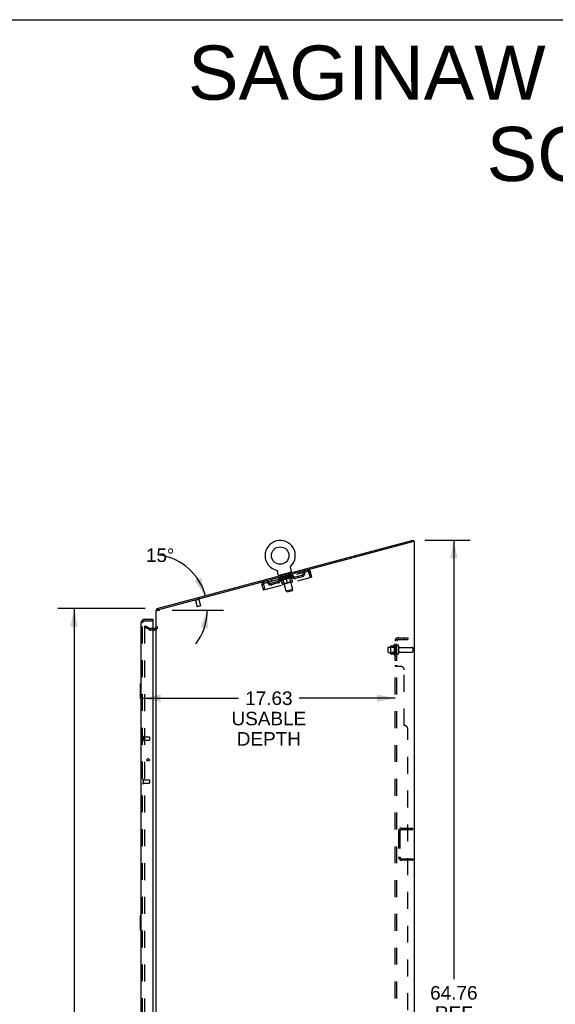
# Model space of a CAD drawing. Header units: inches. Extents: x 0 to 214, y 0 to 139.
# Tile 146 of 147: x 105 to 143, y 70 to 139. Entities that reach past the tile are written whole.
import ezdxf

# ---------------------------------------------------------------- set-up
doc = ezdxf.new("R2010")
doc.units = ezdxf.units.IN
doc.header["$LTSCALE"] = 11.786071
doc.header["$MEASUREMENT"] = 0
doc.linetypes.add('HIDDEN', pattern=[0.2, 0.1, -0.1])
doc.layers.get('0').update_dxf_attribs({"linetype": 'CONTINUOUS'})
for name, color, linetype in [('DEFAULT_2', 8, 'HIDDEN'), ('DIMENSIONS', 7, 'CONTINUOUS'), ('MAIN_OR_RIGHT_DOOR_ASSEMBLY', 7, 'CONTINUOUS'), ('SECONDARY_OR_LEFT_DOOR_ASSEMBLY', 7, 'CONTINUOUS'), ('SUBPANEL', 7, 'CONTINUOUS')]:
    doc.layers.add(name, color=color, linetype=linetype)
doc.styles.get("Standard").update_dxf_attribs({"font": 'arial.ttf'})
doc.dimstyles.new('DIMSTYLE_1', dxfattribs={"dimtxt": 0.945407, "dimasz": 1.260542, "dimexe": 0.09, "dimexo": 0.07, "dimgap": 0.0375, "dimtad": 0, "dimtih": 1, "dimtoh": 1, "dimzin": 4, "dimdsep": 46, "dimtxsty": 'Standard', "dimblk": '_FILLED', "dimblk1": '_FILLED', "dimblk2": '_FILLED', "dimcen": 0.09, "dimadec": 3, "dimazin": 1, "dimtfac": 1, "dimtdec": 3, "dimtofl": 0, "dimtmove": 0, "dimatfit": 3, "dimldrblk": '_FILLED', "dimfxl": 0, "dimtolj": 1, "dimtzin": 4, "dimarcsym": 0})
doc.dimstyles.new('DIMSTYLE_2', dxfattribs={"dimtxt": 0.945407, "dimasz": 1.260542, "dimexe": 0.09, "dimexo": 0.07, "dimgap": 0.0375, "dimtad": 0, "dimtih": 1, "dimtoh": 1, "dimdec": 0, "dimzin": 4, "dimdsep": 46, "dimtxsty": 'Standard', "dimblk": '_FILLED', "dimblk1": '_FILLED', "dimblk2": '_FILLED', "dimcen": 0.09, "dimadec": 3, "dimazin": 1, "dimtfac": 1, "dimtdec": 3, "dimtofl": 0, "dimtmove": 0, "dimatfit": 3, "dimldrblk": '_FILLED', "dimfxl": 0, "dimtolj": 1, "dimtzin": 4, "dimarcsym": 0})

# ---------------------------------------------------------------- blocks, each defined once
blk = doc.blocks.new('_FILLED')
at = {"color": 0, "linetype": 'ByBlock'}
blk.add_solid([(0, 0), (-1, 0.2), (-1, -0.2)], dxfattribs=at)
blk = doc.blocks.new('*D7')
at = {"layer": 'DIMENSIONS', "color": 2, "linetype": 'Continuous'}
for p, q in [((133.463, 102.341), (136.619, 102.341)), ((135.484, 102.341), (135.484, 71.716)), ((135.484, 37.577), (135.484, 68.407)), ((133.489, 37.577), (136.619, 37.577))]:
    blk.add_line(p, q, dxfattribs=at)
at = {"layer": 'DIMENSIONS', "color": 2, "linetype": 'Continuous', "xscale": 1.2605423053, "yscale": 1.2605423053, "zscale": 1.2605423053}
for p, rotation in [((135.484, 102.341), 90), ((135.484, 37.577), 270)]:
    blk.add_blockref('_FILLED', p, dxfattribs=dict(at, rotation=rotation))
at = {"layer": 'DIMENSIONS', "color": 2, "linetype": 'Continuous', "insert": (135.484, 71.243), "char_height": 0.9454, "width": 3.30365, "attachment_point": 2, "line_spacing_factor": 0.9}
blk.add_mtext('64.76\\PREF', dxfattribs=at)
blk = doc.blocks.new('*D10')
at = {"layer": 'DIMENSIONS', "color": 2, "linetype": 'Continuous'}
for p, q in [((113.768, 91.322), (120.456, 91.322)), ((131.393, 91.322), (124.705, 91.322))]:
    blk.add_line(p, q, dxfattribs=at)
at = {"layer": 'DIMENSIONS', "color": 2, "linetype": 'Continuous', "xscale": 1.2605423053, "yscale": 1.2605423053, "zscale": 1.2605423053, "rotation": 180}
blk.add_blockref('_FILLED', (113.768, 91.322), dxfattribs=at)
at = {"layer": 'DIMENSIONS', "color": 2, "linetype": 'Continuous', "xscale": 1.2605423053, "yscale": 1.2605423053, "zscale": 1.2605423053}
blk.add_blockref('_FILLED', (131.393, 91.322), dxfattribs=at)
at = {"layer": 'DIMENSIONS', "color": 2, "linetype": 'Continuous', "insert": (122.581, 91.795), "char_height": 0.9454, "width": 5.20149, "attachment_point": 2, "line_spacing_factor": 0.9}
blk.add_mtext('17.63\\PUSABLE\\PDEPTH', dxfattribs=at)
blk = doc.blocks.new('*D11')
at = {"layer": 'DIMENSIONS', "color": 2, "linetype": 'Continuous'}
blk.add_line((115.83, 97.473), (119.42, 97.473), dxfattribs=at)
for start, end in [(15, 81.35287), (-37.30298, 0)]:
    blk.add_arc((114.413, 97.473), 3.872, start, end, dxfattribs=at)
for points in [[(117.404, 99.52), (118.153, 98.475), (117.864, 99.728)], [(118.33, 96.188), (118.285, 97.473), (117.832, 96.27)]]:
    blk.add_solid(points, dxfattribs=at)
at = {"layer": 'DIMENSIONS', "color": 2, "linetype": 'Continuous', "insert": (114.995, 101.774), "char_height": 0.94541, "width": 2.09934, "attachment_point": 2, "line_spacing_factor": 0.9}
blk.add_mtext('15\\fgdt;{\\fgdt;~}', dxfattribs=at)
blk = doc.blocks.new('*D13')
at = {"layer": 'DIMENSIONS', "color": 2, "linetype": 'Continuous'}
for p, q in [((113.944, 97.577), (107.863, 97.577)), ((108.998, 97.577), (108.998, 68.522)), ((108.998, 37.577), (108.998, 66.632)), ((113.955, 37.577), (107.863, 37.577))]:
    blk.add_line(p, q, dxfattribs=at)
at = {"layer": 'DIMENSIONS', "color": 2, "linetype": 'Continuous', "xscale": 1.2605423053, "yscale": 1.2605423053, "zscale": 1.2605423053}
for p, rotation in [((108.998, 97.577), 90), ((108.998, 37.577), 270)]:
    blk.add_blockref('_FILLED', p, dxfattribs=dict(at, rotation=rotation))
at = {"layer": 'DIMENSIONS', "color": 2, "linetype": 'Continuous', "insert": (108.998, 68.05), "char_height": 0.9454, "width": 3.30365, "attachment_point": 2, "line_spacing_factor": 0.9}
blk.add_mtext('60.00', dxfattribs=at)

msp = doc.modelspace()

# ---------------------------------------------------------------- linework, layer by layer
at = {"color": 7, "linetype": 'Continuous'}
for p, q in [((0, 138.66), (214.292, 138.66)), ((114.788, 97.574), (132.641, 102.357)), ((132.641, 102.357), (132.668, 102.257)), ((132.67, 102.257), (132.668, 102.257)), ((124.089, 100.46), (124.09, 100.465)), ((124.089, 100.456), (124.089, 100.46)), ((124.089, 100.452), (124.089, 100.456)), ((124.089, 100.447), (124.089, 100.452)), ((124.089, 100.443), (124.089, 100.447)), ((124.09, 100.469), (124.091, 100.473)), ((124.09, 100.465), (124.09, 100.469)), ((124.091, 100.473), (124.092, 100.478)), ((124.092, 100.477), (124.093, 100.482)), ((124.093, 100.418), (124.092, 100.422)), ((124.093, 100.482), (124.094, 100.486)), ((124.158, 100.177), (124.093, 100.418)), ((124.094, 100.486), (124.095, 100.49)), ((124.095, 100.49), (124.097, 100.494)), ((124.097, 100.494), (124.098, 100.498)), ((124.098, 100.498), (124.1, 100.502)), ((124.1, 100.502), (124.102, 100.506)), ((124.102, 100.506), (124.104, 100.51)), ((124.104, 100.51), (124.106, 100.514)), ((124.106, 100.514), (124.108, 100.517)), ((124.108, 100.517), (124.111, 100.521)), ((124.111, 100.521), (124.113, 100.525)), ((124.113, 100.524), (124.116, 100.528)), ((124.116, 100.528), (124.119, 100.531)), ((124.119, 100.531), (124.121, 100.535)), ((124.119, 100.531), (124.12, 100.533)), ((124.121, 100.535), (124.124, 100.538)), ((124.124, 100.538), (124.124, 100.538)), ((123.088, 100.26), (123.088, 100.26)), ((123.088, 100.26), (123.092, 100.259)), ((123.092, 100.259), (123.097, 100.257)), ((123.097, 100.257), (123.101, 100.256)), ((123.101, 100.256), (123.105, 100.254)), ((123.105, 100.254), (123.109, 100.252)), ((123.109, 100.252), (123.112, 100.251)), ((123.112, 100.251), (123.116, 100.248)), ((123.116, 100.248), (123.12, 100.246)), ((123.12, 100.246), (123.124, 100.244)), ((123.124, 100.244), (123.127, 100.241)), ((123.127, 100.241), (123.131, 100.239)), ((123.131, 100.239), (123.134, 100.236)), ((123.134, 100.236), (123.137, 100.233)), ((123.137, 100.233), (123.141, 100.23)), ((123.141, 100.23), (123.144, 100.227)), ((123.144, 100.227), (123.147, 100.224)), ((123.147, 100.224), (123.15, 100.221)), ((123.15, 100.221), (123.152, 100.218)), ((123.152, 100.218), (123.155, 100.214)), ((123.155, 100.214), (123.158, 100.211)), ((123.158, 100.211), (123.16, 100.207)), ((123.16, 100.207), (123.162, 100.203)), ((123.162, 100.203), (123.164, 100.2)), ((123.24, 99.931), (123.175, 100.172)), ((124.137, 100.11), (123.292, 99.883)), ((123.292, 99.883), (123.299, 99.854)), ((124.137, 100.11), (124.145, 100.081)), ((114.788, 97.574), (114.815, 97.473)), ((114.81, 97.492), (114.771, 97.523)), ((114.58, 96.181), (114.518, 96.181))]:
    msp.add_line(p, q, dxfattribs=at)
at = {"color": 3, "linetype": 'Continuous'}
for p, q in [((132.605, 102.24), (114.815, 97.473)), ((132.618, 102.243), (132.605, 102.24)), ((132.629, 102.246), (132.618, 102.243)), ((132.67, 102.257), (132.629, 102.246)), ((132.722, 102.257), (132.67, 102.257)), ((132.722, 102.257), (132.722, 37.681)), ((114.722, 37.681), (114.722, 97.473)), ((114.722, 97.473), (114.948, 97.473)), ((114.948, 97.473), (114.948, 97.509))]:
    msp.add_line(p, q, dxfattribs=at)
at = {"color": 7, "linetype": 'Continuous'}
for points in [[(124.092, 100.422), (124.091, 100.426), (124.09, 100.43), (124.09, 100.434), (124.089, 100.439), (124.089, 100.443)], [(124.092, 100.422), (124.091, 100.426), (124.09, 100.43), (124.09, 100.434), (124.089, 100.439)], [(123.164, 100.2), (123.166, 100.196), (123.168, 100.192), (123.17, 100.188), (123.172, 100.184), (123.173, 100.18), (123.174, 100.176), (123.175, 100.172)], [(123.173, 100.18), (123.174, 100.176), (123.175, 100.172)], [(114.771, 97.523), (114.772, 97.524), (114.773, 97.527), (114.774, 97.529), (114.775, 97.532), (114.776, 97.535), (114.776, 97.538), (114.777, 97.541), (114.777, 97.544), (114.778, 97.547), (114.778, 97.551), (114.779, 97.554), (114.779, 97.557), (114.779, 97.559), (114.78, 97.562), (114.781, 97.564), (114.781, 97.567), (114.782, 97.569), (114.783, 97.57), (114.784, 97.572), (114.786, 97.573), (114.787, 97.573), (114.788, 97.574)]]:
    msp.add_lwpolyline(points, dxfattribs=at)
msp.add_circle((123.372, 101.275), 0.609, dxfattribs=at)
for centre, radius, start, end in [((123.372, 101.275), 1.054, 315.39933, 254.60067), ((123.298, 99.947), 0.06, 195, 285), ((124.1, 100.162), 0.06, 285, 15), ((114.948, 97.382), 0.226, 141.68811, 156.352), ((114.58, 96.324), 0.142, 270, 360)]:
    msp.add_arc(centre, radius, start, end, dxfattribs=at)
at = {"color": 3, "linetype": 'Continuous'}
msp.add_arc((114.948, 97.382), 0.122, 105, 132.00502, dxfattribs=at)
at = {"layer": 'DEFAULT_2', "color": 8, "linetype": 'HIDDEN'}
for p, q in [((122.247, 99.357), (125.305, 100.176)), ((122.334, 98.905), (125.455, 99.742)), ((123.095, 100.258), (123.097, 100.257)), ((123.294, 99.607), (123.285, 99.643)), ((123.294, 99.64), (123.292, 99.645)), ((124.272, 99.869), (123.294, 99.607)), ((123.441, 99.554), (123.294, 99.607)), ((123.301, 99.639), (123.3, 99.642)), ((123.301, 99.639), (124.251, 99.894)), ((123.308, 99.641), (123.307, 99.644)), ((123.309, 99.641), (123.308, 99.644)), ((123.316, 99.646), (123.314, 99.651)), ((123.353, 99.653), (123.326, 99.754)), ((123.329, 99.647), (123.328, 99.649)), ((123.33, 99.647), (123.33, 99.65)), ((123.352, 99.656), (123.35, 99.661)), ((123.364, 99.656), (123.363, 99.659)), ((123.366, 99.657), (123.365, 99.659)), ((123.523, 99.701), (123.367, 99.66)), ((123.381, 99.907), (123.389, 99.878)), ((123.401, 99.669), (123.399, 99.674)), ((123.402, 99.666), (123.402, 99.669)), ((123.403, 99.667), (123.402, 99.669)), ((123.405, 99.667), (123.405, 99.67)), ((123.411, 99.669), (123.41, 99.671)), ((123.411, 99.669), (123.41, 99.671)), ((123.413, 99.669), (123.413, 99.672)), ((123.416, 99.67), (123.415, 99.673)), ((123.438, 99.829), (123.417, 99.907)), ((123.419, 99.671), (123.419, 99.673)), ((123.43, 99.674), (123.43, 99.676)), ((123.445, 99.678), (123.443, 99.682)), ((123.444, 99.678), (123.444, 99.68)), ((123.507, 99.837), (123.45, 99.822)), ((123.461, 99.685), (123.459, 99.69)), ((123.46, 99.682), (123.46, 99.684)), ((123.469, 99.684), (123.468, 99.687)), ((123.472, 99.685), (123.472, 99.688)), ((123.479, 99.687), (123.479, 99.689)), ((123.488, 99.689), (123.487, 99.695)), ((123.5, 99.693), (123.499, 99.695)), ((123.782, 98.783), (123.502, 99.826)), ((123.502, 99.693), (123.502, 99.696)), ((123.523, 99.699), (123.523, 99.701)), ((123.575, 99.715), (123.527, 99.702)), ((123.531, 99.704), (123.529, 99.709)), ((123.537, 99.702), (123.536, 99.705)), ((123.54, 99.703), (123.54, 99.706)), ((123.545, 99.705), (123.543, 99.711)), ((123.64, 99.309), (123.543, 99.671)), ((123.548, 99.706), (123.547, 99.708)), ((123.557, 99.708), (123.556, 99.71)), ((123.559, 99.586), (123.697, 99.623)), ((123.575, 99.713), (123.575, 99.715)), ((123.632, 99.731), (123.587, 99.718)), ((123.603, 99.72), (123.602, 99.723)), ((123.608, 99.724), (123.607, 99.729)), ((123.613, 99.723), (123.611, 99.73)), ((123.611, 99.723), (123.611, 99.725)), ((123.615, 99.724), (123.615, 99.726)), ((123.621, 99.725), (123.62, 99.728)), ((123.633, 99.728), (123.632, 99.731)), ((123.694, 99.747), (123.652, 99.736)), ((123.663, 99.736), (123.663, 99.739)), ((123.687, 99.745), (123.746, 99.765)), ((123.689, 99.752), (123.689, 99.751)), ((123.69, 99.746), (123.689, 99.751)), ((123.691, 99.746), (123.689, 99.751)), ((123.691, 99.744), (123.691, 99.746)), ((123.694, 99.745), (123.694, 99.747)), ((123.695, 99.745), (123.695, 99.748)), ((123.695, 99.745), (123.695, 99.747)), ((123.722, 99.755), (123.772, 99.768)), ((123.727, 99.753), (123.726, 99.756)), ((123.73, 99.757), (123.73, 99.759)), ((123.747, 99.761), (123.746, 99.765)), ((123.76, 99.762), (123.759, 99.765)), ((123.773, 99.769), (123.773, 99.769)), ((123.774, 99.766), (123.773, 99.769)), ((123.774, 99.766), (123.773, 99.769)), ((123.774, 99.774), (123.864, 99.793)), ((123.775, 99.769), (123.774, 99.774)), ((123.778, 99.767), (123.777, 99.77)), ((123.778, 99.767), (123.777, 99.77)), ((123.777, 99.77), (123.777, 99.77)), ((123.791, 99.773), (123.829, 99.783)), ((123.792, 99.771), (123.791, 99.773)), ((123.889, 99.343), (123.797, 99.686)), ((123.825, 99.78), (123.824, 99.782)), ((123.856, 99.791), (123.898, 99.802)), ((123.856, 99.788), (123.856, 99.791)), ((123.857, 99.788), (123.856, 99.791)), ((123.857, 99.788), (123.857, 99.791)), ((123.858, 99.797), (123.859, 99.797)), ((123.86, 99.792), (123.858, 99.797)), ((123.86, 99.792), (123.859, 99.797)), ((123.86, 99.789), (123.86, 99.792)), ((123.888, 99.797), (123.888, 99.799)), ((123.916, 99.681), (124.054, 99.718)), ((123.918, 99.807), (123.964, 99.819)), ((123.919, 99.805), (123.918, 99.807)), ((123.931, 99.808), (123.93, 99.811)), ((123.938, 99.81), (123.936, 99.817)), ((123.936, 99.81), (123.936, 99.812)), ((123.94, 99.811), (123.94, 99.813)), ((123.942, 99.814), (123.941, 99.819)), ((123.949, 99.813), (123.948, 99.815)), ((124.03, 99.977), (123.973, 99.962)), ((123.976, 99.823), (124.024, 99.835)), ((123.977, 99.82), (123.976, 99.823)), ((124.263, 98.911), (123.983, 99.955)), ((123.995, 99.825), (123.995, 99.828)), ((124.004, 99.828), (124.003, 99.83)), ((124.007, 99.828), (124.005, 99.835)), ((124.011, 99.83), (124.011, 99.832)), ((124.015, 99.831), (124.014, 99.833)), ((124.037, 99.99), (124.016, 100.067)), ((124.02, 99.835), (124.018, 99.84)), ((124.123, 99.439), (124.026, 99.801)), ((124.028, 99.837), (124.183, 99.878)), ((124.028, 99.834), (124.028, 99.837)), ((124.047, 100.086), (124.055, 100.057)), ((124.049, 99.84), (124.049, 99.842)), ((124.052, 99.84), (124.051, 99.843)), ((124.064, 99.844), (124.062, 99.849)), ((124.072, 99.846), (124.072, 99.848)), ((124.079, 99.848), (124.079, 99.85)), ((124.083, 99.849), (124.082, 99.851)), ((124.089, 99.853), (124.088, 99.858)), ((124.091, 99.851), (124.091, 99.853)), ((124.107, 99.855), (124.106, 99.86)), ((124.107, 99.855), (124.107, 99.858)), ((124.121, 99.859), (124.121, 99.861)), ((124.132, 99.862), (124.132, 99.864)), ((124.136, 99.863), (124.135, 99.866)), ((124.138, 99.864), (124.138, 99.866)), ((124.141, 99.864), (124.14, 99.867)), ((124.141, 99.864), (124.14, 99.867)), ((124.146, 99.866), (124.146, 99.868)), ((124.15, 99.869), (124.148, 99.875)), ((124.149, 99.866), (124.148, 99.869)), ((124.149, 99.867), (124.149, 99.869)), ((124.239, 99.468), (124.155, 99.781)), ((124.164, 99.748), (124.172, 99.75)), ((124.198, 99.88), (124.172, 99.98)), ((124.172, 99.75), (124.272, 99.869)), ((124.186, 99.876), (124.185, 99.879)), ((124.188, 99.877), (124.187, 99.88)), ((124.199, 99.883), (124.197, 99.888)), ((124.221, 99.886), (124.221, 99.888)), ((124.223, 99.886), (124.222, 99.889)), ((124.235, 99.892), (124.233, 99.897)), ((124.243, 99.892), (124.242, 99.894)), ((124.244, 99.892), (124.243, 99.895)), ((124.251, 99.894), (124.25, 99.896)), ((124.257, 99.898), (124.255, 99.903)), ((124.272, 99.869), (124.263, 99.905)), ((124.424, 99.788), (124.89, 99.913)), ((124.451, 99.688), (124.917, 99.813)), ((124.676, 99.748), (124.649, 99.848)), ((124.745, 100.134), (124.772, 100.033)), ((124.917, 99.813), (124.89, 99.913)), ((125.278, 100.277), (125.305, 100.176)), ((125.353, 100.124), (125.455, 99.742)), ((125.483, 100.159), (125.382, 100.132)), ((125.484, 99.75), (125.382, 100.132)), ((125.585, 99.777), (125.483, 100.159)), ((125.585, 99.777), (125.484, 99.75)), ((122.102, 99.253), (122.202, 99.28)), ((122.102, 99.253), (122.204, 98.871)), ((122.202, 99.28), (122.305, 98.898)), ((122.247, 99.357), (122.22, 99.457)), ((122.334, 98.905), (122.231, 99.287)), ((123.204, 99.461), (122.737, 99.336)), ((122.764, 99.236), (122.737, 99.336)), ((122.753, 99.6), (122.78, 99.5)), ((123.231, 99.361), (122.764, 99.236)), ((123.006, 99.3), (122.979, 99.401)), ((123.524, 99.276), (123.44, 99.59)), ((123.441, 99.554), (123.449, 99.556)), ((124.219, 99.431), (123.56, 99.255)), ((123.64, 99.309), (123.617, 99.27)), ((124.123, 99.439), (123.64, 99.309)), ((124.123, 99.439), (124.162, 99.416)), ((122.305, 98.898), (122.204, 98.871)), ((124.263, 98.911), (123.782, 98.783)), ((123.855, 98.74), (123.782, 98.783)), ((123.855, 98.74), (124.22, 98.838)), ((124.22, 98.838), (124.263, 98.911)), ((117.713, 98.205), (117.439, 98.132)), ((117.456, 98.136), (117.572, 97.705)), ((117.804, 97.757), (117.584, 97.697)), ((117.696, 98.201), (117.811, 97.769)), ((113.961, 96.382), (113.909, 96.292)), ((113.909, 96.312), (113.909, 38.843)), ((114.25, 96.095), (113.909, 96.292)), ((113.961, 96.382), (114.302, 96.185)), ((114.518, 96.181), (114.317, 96.181)), ((114.58, 96.077), (114.317, 96.077)), ((130.893, 94.545), (130.893, 94.86)), ((130.923, 94.89), (131.518, 94.89)), ((131.057, 94.958), (131.057, 94.446)), ((131.077, 94.886), (131.057, 94.906)), ((131.068, 94.98), (131.295, 94.98)), ((131.077, 94.886), (131.077, 94.519)), ((131.373, 94.886), (131.077, 94.886)), ((131.323, 95.058), (131.323, 94.346)), ((131.373, 94.886), (131.393, 94.906)), ((131.373, 94.886), (131.373, 94.519)), ((131.393, 95.036), (131.393, 94.368)), ((131.518, 94.445), (131.518, 94.96)), ((131.628, 94.96), (131.628, 94.445)), ((131.691, 94.867), (132.588, 94.867)), ((132.618, 94.837), (132.618, 94.567)), ((130.923, 94.515), (131.518, 94.515)), ((131.077, 94.519), (131.057, 94.499)), ((131.068, 94.425), (131.295, 94.425)), ((131.373, 94.519), (131.077, 94.519)), ((131.373, 94.519), (131.393, 94.499)), ((131.691, 94.537), (132.588, 94.537)), ((131.618, 82.018), (131.618, 80.261)), ((131.722, 82.018), (131.722, 80.261)), ((131.865, 82.265), (132.618, 82.265)), ((131.865, 82.161), (132.618, 82.161)), ((132.618, 82.161), (132.618, 82.265)), ((131.865, 80.119), (132.618, 80.119)), ((132.618, 80.015), (131.865, 80.015)), ((132.618, 80.119), (132.618, 80.015))]:
    msp.add_line(p, q, dxfattribs=at)
for points in [[(123.797, 99.686), (123.779, 99.673), (123.762, 99.66), (123.744, 99.649), (123.726, 99.639), (123.708, 99.629), (123.69, 99.621)], [(123.697, 99.623), (123.714, 99.631), (123.731, 99.64), (123.748, 99.65), (123.765, 99.661), (123.781, 99.672), (123.798, 99.684)], [(123.923, 99.683), (123.903, 99.682), (123.883, 99.681), (123.862, 99.681), (123.841, 99.682), (123.819, 99.683), (123.797, 99.686)], [(123.798, 99.684), (123.819, 99.682), (123.839, 99.681), (123.858, 99.68), (123.878, 99.68), (123.897, 99.68), (123.916, 99.681)], [(124.155, 99.781), (124.138, 99.768), (124.12, 99.756), (124.102, 99.745), (124.084, 99.735), (124.067, 99.725), (124.049, 99.717)], [(124.054, 99.718), (124.072, 99.727), (124.089, 99.736), (124.105, 99.746), (124.122, 99.757), (124.139, 99.768), (124.156, 99.781)], [(125.278, 100.277), (125.281, 100.276), (125.284, 100.274), (125.287, 100.269), (125.291, 100.263), (125.296, 100.255), (125.301, 100.245), (125.307, 100.234), (125.312, 100.221), (125.319, 100.207), (125.325, 100.191), (125.332, 100.175), (125.339, 100.159), (125.346, 100.141), (125.353, 100.124)], [(125.305, 100.176), (125.307, 100.176), (125.31, 100.176), (125.313, 100.175), (125.316, 100.173), (125.319, 100.17), (125.322, 100.167), (125.326, 100.163), (125.329, 100.158), (125.333, 100.153), (125.337, 100.148), (125.341, 100.142), (125.345, 100.136), (125.349, 100.13), (125.353, 100.124)], [(122.231, 99.287), (122.229, 99.306), (122.226, 99.325), (122.224, 99.343), (122.222, 99.36), (122.22, 99.376), (122.218, 99.392), (122.217, 99.406), (122.216, 99.418), (122.215, 99.429), (122.215, 99.439), (122.215, 99.446), (122.216, 99.452), (122.218, 99.456), (122.22, 99.457)], [(122.231, 99.287), (122.232, 99.295), (122.232, 99.302), (122.233, 99.309), (122.233, 99.316), (122.234, 99.323), (122.235, 99.329), (122.236, 99.335), (122.237, 99.34), (122.238, 99.344), (122.239, 99.348), (122.241, 99.352), (122.243, 99.354), (122.245, 99.356), (122.247, 99.357)], [(123.564, 99.587), (123.544, 99.586), (123.524, 99.585), (123.504, 99.585), (123.483, 99.586), (123.461, 99.587), (123.44, 99.59)], [(123.44, 99.589), (123.461, 99.587), (123.481, 99.585), (123.501, 99.584), (123.52, 99.584), (123.54, 99.584), (123.559, 99.586)], [(113.927, 96.332), (113.925, 96.331), (113.923, 96.331), (113.921, 96.33), (113.919, 96.33), (113.918, 96.329), (113.916, 96.327), (113.915, 96.326), (113.913, 96.324), (113.912, 96.322), (113.911, 96.32), (113.91, 96.318), (113.91, 96.316), (113.91, 96.314), (113.909, 96.312)], [(113.935, 96.329), (113.933, 96.33), (113.931, 96.331), (113.929, 96.331), (113.927, 96.332), (113.927, 96.332)]]:
    msp.add_lwpolyline(points, dxfattribs=at)
for centre, radius, start, end in [((123.171, 99.582), 0.229, 285, 7.01369), ((123.461, 99.617), 0.167, 105, 186.92837), ((123.461, 99.617), 0.0625, 105, 187.01369), ((123.408, 99.904), 0.01, 15, 105), ((123.448, 99.832), 0.01, 195, 285), ((123.493, 99.823), 0.01, 15, 105), ((123.512, 99.663), 0.0318, 15, 105), ((123.993, 99.957), 0.01, 105, 195), ((124.026, 100.07), 0.01, 105, 195), ((124.056, 99.809), 0.0318, 105, 195), ((124.027, 99.987), 0.01, 285, 15), ((124.123, 99.794), 0.167, 23.07163, 105), ((124.123, 99.795), 0.0625, 22.98631, 105), ((124.392, 99.909), 0.229, 202.98631, 285), ((124.392, 99.909), 0.125, 203.07163, 285), ((124.858, 100.034), 0.125, 285, 6.92837), ((124.858, 100.034), 0.229, 285, 7.01369), ((125.148, 100.069), 0.167, 105, 186.92837), ((125.147, 100.069), 0.0625, 105, 187.01369), ((125.321, 100.115), 0.167, 15, 105), ((125.321, 100.115), 0.063, 15, 105), ((122.263, 99.296), 0.167, 105, 195), ((122.263, 99.296), 0.063, 105, 195), ((122.436, 99.342), 0.167, 23.07163, 105), ((122.437, 99.343), 0.0625, 22.98631, 105), ((122.705, 99.457), 0.229, 202.98631, 285), ((122.705, 99.457), 0.125, 203.07163, 285), ((123.171, 99.582), 0.125, 285, 6.92837), ((123.552, 99.284), 0.0296, 195, 285), ((124.211, 99.46), 0.0296, 285, 15), ((117.708, 98.226), 0.0215, 285, 105), ((117.433, 98.152), 0.0215, 105, 285), ((117.582, 97.707), 0.01, 195, 285), ((117.802, 97.766), 0.01, 285, 15), ((114.317, 96.211), 0.03, 240, 270), ((114.58, 96.324), 0.246, 270, 360), ((114.317, 96.211), 0.134, 240, 270), ((130.923, 94.86), 0.03, 90, 180), ((131.198, 94.958), 0.141, 174.79195, 180), ((131.068, 94.97), 0.01, 90, 174.80617), ((131.276, 94.99), 0.01, 270, 336.03207), ((131.923, 94.702), 0.698, 149.33687, 156.03207), ((131.355, 95.036), 0.0384, 0, 145.55034), ((131.573, 94.96), 0.055, 0, 180), ((131.691, 94.93), 0.0625, 180, 270), ((132.588, 94.837), 0.03, 0, 90), ((130.923, 94.545), 0.03, 180, 270), ((131.198, 94.446), 0.141, 180, 185.20805), ((131.068, 94.435), 0.01, 185.19383, 270), ((131.276, 94.415), 0.01, 23.96793, 90), ((131.923, 94.702), 0.698, 203.96793, 210.66313), ((131.355, 94.368), 0.0384, 214.44966, 360), ((131.573, 94.445), 0.055, 180, 360), ((131.691, 94.475), 0.0625, 90, 180), ((132.588, 94.567), 0.03, 270, 360), ((131.865, 82.018), 0.246, 90, 180), ((131.865, 82.018), 0.142, 90, 180), ((131.865, 80.261), 0.246, 180, 270), ((131.865, 80.261), 0.142, 180, 270)]:
    msp.add_arc(centre, radius, start, end, dxfattribs=at)
for centre, major_axis, ratio, start_param, end_param in [((123.272, 99.63), (0.153, 0.041), 0.060556, 0.430652, 1.470503), ((123.774, 99.774), (0.489, 0.131), 0.060556, -3.141593, -2.96706), ((123.774, 99.774), (0.488, 0.136), 0.05963, 2.96643, 3.140963), ((123.273, 99.625), (0.153, 0.043), 0.05963, 1.376596, 1.469874), ((123.306, 99.639), (0.153, 0.039), 0.05963, 0.605815, 1.645666), ((123.253, 99.625), (0.153, 0.043), 0.05963, 0.25549, 1.295341), ((123.774, 99.774), (0.49, 0.126), 0.05963, -2.96643, -2.791898), ((123.774, 99.774), (0.486, 0.141), 0.05688, 2.791345, 2.965878), ((123.307, 99.634), (0.153, 0.041), 0.060556, 1.551758, 1.645036), ((123.255, 99.62), (0.152, 0.044), 0.05688, 1.20151, 1.294789), ((123.308, 99.636), (0.126, 0.035), 0.05963, 1.065228, 1.614276), ((123.293, 99.632), (0.126, 0.037), 0.05688, 0.890143, 1.43919), ((123.337, 99.644), (0.127, 0.034), 0.060556, 1.240391, 1.789438), ((123.354, 99.652), (0.154, 0.038), 0.05688, 0.7809, 1.820751), ((123.25, 99.624), (0.152, 0.044), 0.05688, 0.080405, 1.120256), ((123.774, 99.774), (0.492, 0.121), 0.05688, -2.791345, -2.616812), ((123.774, 99.774), (0.485, 0.146), 0.052395, 2.616403, 2.790936), ((123.356, 99.647), (0.153, 0.039), 0.05963, 1.72692, 1.820198), ((123.252, 99.619), (0.152, 0.046), 0.052395, 1.026568, 1.119847), ((123.292, 99.632), (0.126, 0.038), 0.052395, 0.715201, 1.264248), ((123.38, 99.655), (0.127, 0.033), 0.05963, 1.415553, 1.9646), ((123.416, 99.668), (0.154, 0.036), 0.052395, 0.955842, 1.995693), ((123.263, 99.628), (0.152, 0.046), 0.052395, -0.094537, 0.945314), ((123.774, 99.774), (0.493, 0.116), 0.052395, -2.616403, -2.44187), ((123.774, 99.774), (0.484, 0.15), 0.046319, 2.441654, 2.616187), ((123.417, 99.663), (0.154, 0.038), 0.05688, 1.902006, 1.995284), ((123.265, 99.622), (0.151, 0.047), 0.046319, 0.851819, 0.945098), ((123.306, 99.635), (0.126, 0.039), 0.046319, 0.540452, 1.089499), ((123.435, 99.67), (0.128, 0.031), 0.05688, 1.590638, 2.139686), ((123.488, 99.688), (0.155, 0.035), 0.046319, 1.130591, 2.170442), ((123.292, 99.635), (0.151, 0.047), 0.046319, -0.269286, 0.770565), ((123.774, 99.774), (0.494, 0.112), 0.046319, -2.441654, -2.267121), ((123.774, 99.774), (0.483, 0.154), 0.038841, 2.267123, 2.441656), ((123.489, 99.683), (0.154, 0.036), 0.052395, 2.076947, 2.170226), ((123.293, 99.63), (0.151, 0.048), 0.038841, 0.677289, 0.770567), ((123.335, 99.643), (0.125, 0.04), 0.038841, 0.365921, 0.914969), ((123.5, 99.687), (0.128, 0.03), 0.052395, 1.76558, 2.314627), ((123.569, 99.709), (0.155, 0.034), 0.038841, 1.305122, 2.344973), ((123.774, 99.774), (0.495, 0.108), 0.038841, -2.267123, -2.092591), ((123.335, 99.647), (0.151, 0.048), 0.038841, -0.443817, 0.596034), ((123.774, 99.774), (0.482, 0.157), 0.030195, 2.09281, 2.267343), ((123.57, 99.704), (0.155, 0.035), 0.046319, 2.251696, 2.344975), ((123.337, 99.642), (0.151, 0.049), 0.030195, 0.502975, 0.596254), ((123.377, 99.654), (0.125, 0.041), 0.030195, 0.191608, 0.740655), ((123.574, 99.707), (0.128, 0.029), 0.046319, 1.940329, 2.489376), ((123.392, 99.662), (0.151, 0.049), 0.030195, -0.61813, 0.421721), ((123.656, 99.733), (0.155, 0.033), 0.030195, 1.479435, 2.519286), ((123.774, 99.774), (0.496, 0.105), 0.030195, -2.09281, -1.918277), ((123.774, 99.774), (0.481, 0.159), 0.020645, 1.918687, 2.09322), ((123.657, 99.728), (0.155, 0.034), 0.038841, 2.426227, 2.519505), ((123.394, 99.657), (0.151, 0.05), 0.020645, 0.328852, 0.422131), ((123.431, 99.669), (0.125, 0.041), 0.020645, 0.017485, 0.566532), ((123.654, 99.729), (0.128, 0.028), 0.038841, 2.11486, 2.663907), ((123.461, 99.68), (0.151, 0.05), 0.020645, -0.792253, 0.247598), ((123.747, 99.757), (0.155, 0.032), 0.020645, 1.653558, 2.693409), ((123.774, 99.774), (0.496, 0.103), 0.020645, -1.918687, -1.744154), ((123.774, 99.774), (0.481, 0.16), 0.010478, 1.744704, 1.919237), ((123.748, 99.752), (0.155, 0.033), 0.030195, 2.60054, 2.693819), ((123.462, 99.675), (0.151, 0.05), 0.010478, 0.154869, 0.248148), ((123.496, 99.686), (0.125, 0.042), 0.010478, 6.126688, 6.675735), ((123.738, 99.751), (0.129, 0.027), 0.030195, 2.289173, 2.83822), ((123.539, 99.701), (0.151, 0.05), 0.010478, -0.966236, -0.000846), ((123.839, 99.782), (0.155, 0.032), 0.010478, 1.827541, 2.867392), ((123.774, 99.774), (0.497, 0.102), 0.010478, -1.744704, -1.570171), ((123.84, 99.777), (0.155, 0.032), 0.020645, 2.774664, 2.867942), ((123.823, 99.774), (0.129, 0.027), 0.020645, 2.463296, 3.012344), ((123.714, 99.748), (0.151, 0.05), 0.010478, 0.274201, 1.314052), ((123.648, 99.727), (0.125, 0.042), 0.010478, -0.000298, 0.504314), ((123.625, 99.719), (0.151, 0.05), 0.010478, 0.192946, 0.399283), ((123.774, 99.774), (0.481, 0.16), 0.010478, -1.578586, -1.396888), ((123.93, 99.801), (0.155, 0.032), 0.010478, 2.948646, 3.041925), ((123.906, 99.796), (0.129, 0.026), 0.010478, 2.637279, 3.142076), ((123.806, 99.773), (0.151, 0.05), 0.020645, 0.448184, 1.488034), ((123.732, 99.749), (0.125, 0.041), 0.020645, 0.129249, 0.678296), ((123.715, 99.743), (0.151, 0.05), 0.020645, 0.273651, 0.366929), ((124.014, 99.829), (0.155, 0.032), 0.010478, -3.140747, -2.175357), ((123.774, 99.774), (0.497, 0.102), 0.010478, 1.222355, 1.396888), ((123.774, 99.774), (0.481, 0.159), 0.020645, -1.397439, -1.222906), ((123.897, 99.797), (0.151, 0.049), 0.030195, 0.622307, 1.662158), ((123.817, 99.772), (0.125, 0.041), 0.030195, 0.303372, 0.852419), ((124.092, 99.85), (0.155, 0.032), 0.020645, 2.893995, 3.933846), ((124.059, 99.837), (0.129, 0.026), 0.010478, 2.749043, 3.29809), ((123.807, 99.768), (0.151, 0.049), 0.030195, 0.447774, 0.541052), ((124.093, 99.844), (0.155, 0.032), 0.010478, 2.893445, 2.986723), ((123.774, 99.774), (0.496, 0.103), 0.020645, 1.048373, 1.222906), ((123.984, 99.821), (0.151, 0.048), 0.038841, 0.79662, 1.836471), ((123.774, 99.774), (0.482, 0.157), 0.030195, -1.223315, -1.048783), ((123.9, 99.795), (0.125, 0.04), 0.038841, 0.477686, 1.026733), ((124.123, 99.854), (0.129, 0.027), 0.020645, 2.57506, 3.124108), ((124.16, 99.868), (0.155, 0.033), 0.030195, 2.719872, 3.759723), ((124.065, 99.842), (0.151, 0.047), 0.046319, 0.971151, 2.011002), ((123.898, 99.792), (0.151, 0.048), 0.038841, 0.622087, 0.715366), ((124.162, 99.863), (0.155, 0.032), 0.020645, 2.719462, 2.812741), ((123.774, 99.774), (0.496, 0.105), 0.030195, 0.87425, 1.048783), ((123.774, 99.774), (0.483, 0.154), 0.038841, -1.049002, -0.874469), ((123.98, 99.816), (0.126, 0.039), 0.046319, 0.652216, 1.201263), ((124.137, 99.862), (0.152, 0.046), 0.052395, 1.1459, 2.185751), ((124.177, 99.869), (0.129, 0.027), 0.030195, 2.400937, 2.949985), ((124.217, 99.883), (0.155, 0.034), 0.038841, 2.545558, 3.585409), ((124.054, 99.836), (0.126, 0.038), 0.052395, 0.826965, 1.376012), ((123.985, 99.815), (0.151, 0.047), 0.046319, 0.796618, 0.889896), ((124.218, 99.878), (0.155, 0.033), 0.030195, 2.545339, 2.638617), ((124.198, 99.878), (0.152, 0.044), 0.05688, 1.320842, 2.360692), ((123.774, 99.774), (0.495, 0.108), 0.038841, 0.699936, 0.874469), ((123.774, 99.774), (0.484, 0.15), 0.046319, -0.874471, -0.699939), ((124.26, 99.895), (0.155, 0.035), 0.046319, 2.371028, 3.410879), ((124.219, 99.88), (0.128, 0.028), 0.038841, 2.226624, 2.775671), ((124.246, 99.891), (0.153, 0.043), 0.05963, 1.495927, 2.535778), ((124.119, 99.853), (0.126, 0.037), 0.05688, 1.001907, 1.550954), ((124.289, 99.902), (0.154, 0.036), 0.052395, 2.196279, 3.23613), ((124.248, 99.888), (0.128, 0.029), 0.046319, 2.052093, 2.601141), ((124.066, 99.837), (0.152, 0.046), 0.052395, 0.971367, 1.064645), ((124.281, 99.9), (0.153, 0.041), 0.060556, 1.671089, 2.71094), ((124.262, 99.89), (0.155, 0.034), 0.038841, 2.371026, 2.464304), ((123.774, 99.774), (0.494, 0.112), 0.046319, 0.525406, 0.699939), ((124.302, 99.906), (0.154, 0.038), 0.05688, 2.021337, 3.061188), ((124.299, 99.905), (0.153, 0.039), 0.05963, 1.846251, 2.886102), ((123.774, 99.774), (0.485, 0.146), 0.052395, -0.699723, -0.52519), ((124.174, 99.868), (0.126, 0.035), 0.05963, 1.176993, 1.72604), ((124.262, 99.892), (0.128, 0.03), 0.052395, 1.877344, 2.426392), ((124.217, 99.879), (0.127, 0.034), 0.060556, 1.352155, 1.901202), ((124.262, 99.891), (0.128, 0.031), 0.05688, 1.702402, 2.25145), ((124.246, 99.887), (0.127, 0.033), 0.05963, 1.527317, 2.076364), ((124.138, 99.856), (0.152, 0.044), 0.05688, 1.146309, 1.239587), ((124.29, 99.897), (0.155, 0.035), 0.046319, 2.196495, 2.289773), ((123.774, 99.774), (0.493, 0.116), 0.052395, 0.350657, 0.52519), ((123.774, 99.774), (0.486, 0.141), 0.05688, -0.524781, -0.350248), ((124.199, 99.873), (0.153, 0.043), 0.05963, 1.321394, 1.414673), ((124.304, 99.901), (0.154, 0.036), 0.052395, 2.021746, 2.115024), ((123.774, 99.774), (0.492, 0.121), 0.05688, 0.175715, 0.350248), ((123.774, 99.774), (0.488, 0.136), 0.05963, -0.349695, -0.175162), ((124.248, 99.886), (0.153, 0.041), 0.060556, 1.496556, 1.589835), ((124.301, 99.9), (0.154, 0.038), 0.05688, 1.846804, 1.940083), ((124.282, 99.895), (0.153, 0.039), 0.05963, 1.671719, 1.764997), ((123.774, 99.774), (0.49, 0.126), 0.05963, 0.000629, 0.175162), ((123.774, 99.774), (0.489, 0.131), 0.060556, -0.174533, 0)]:
    msp.add_ellipse(centre, major_axis=major_axis, ratio=ratio, start_param=start_param, end_param=end_param, dxfattribs=at)
at = {"layer": 'MAIN_OR_RIGHT_DOOR_ASSEMBLY', "color": 3, "linetype": 'Continuous'}
for p, q in [((113.664, 38.574), (113.664, 96.581)), ((113.911, 96.827), (114.518, 96.827)), ((114.518, 38.451), (114.518, 96.703))]:
    msp.add_line(p, q, dxfattribs=at)
at = {"layer": 'MAIN_OR_RIGHT_DOOR_ASSEMBLY', "color": 8, "linetype": 'HIDDEN'}
for p, q in [((113.768, 38.574), (113.768, 96.581)), ((113.911, 96.723), (114.498, 96.723)), ((113.811, 88.656), (113.811, 88.372)), ((113.811, 88.638), (114.258, 88.638)), ((114.268, 88.628), (114.268, 88.4)), ((113.811, 88.39), (114.258, 88.39)), ((113.811, 85.656), (113.811, 85.372)), ((113.811, 85.638), (114.258, 85.638)), ((113.811, 85.39), (114.258, 85.39)), ((114.268, 85.628), (114.268, 85.4))]:
    msp.add_line(p, q, dxfattribs=at)
at = {"layer": 'MAIN_OR_RIGHT_DOOR_ASSEMBLY', "color": 7, "linetype": 'Continuous'}
for p, q in [((114.518, 96.723), (114.498, 96.723)), ((114.518, 96.723), (114.518, 96.827)), ((113.604, 92.312), (113.604, 91.342)), ((113.664, 92.327), (113.619, 92.327)), ((113.651, 92.227), (113.651, 91.427)), ((113.619, 91.327), (113.664, 91.327)), ((113.604, 76.145), (113.604, 75.175)), ((113.664, 76.16), (113.619, 76.16)), ((113.651, 76.06), (113.651, 75.26)), ((113.619, 75.16), (113.664, 75.16))]:
    msp.add_line(p, q, dxfattribs=at)
for points in [[(113.649, 92.263), (113.649, 92.258), (113.65, 92.252), (113.65, 92.246), (113.65, 92.24), (113.651, 92.233), (113.651, 92.227)], [(113.651, 91.427), (113.651, 91.421), (113.65, 91.415), (113.65, 91.408), (113.65, 91.402), (113.649, 91.397), (113.649, 91.391)], [(113.649, 76.097), (113.649, 76.091), (113.65, 76.085), (113.65, 76.079), (113.65, 76.073), (113.651, 76.067), (113.651, 76.06)], [(113.651, 75.26), (113.651, 75.254), (113.65, 75.248), (113.65, 75.242), (113.65, 75.236), (113.649, 75.23), (113.649, 75.224)]]:
    msp.add_lwpolyline(points, dxfattribs=at)
at = {"layer": 'MAIN_OR_RIGHT_DOOR_ASSEMBLY', "color": 3, "linetype": 'Continuous'}
msp.add_circle((114.164, 87.014), 0.0938, dxfattribs=at)
for centre, radius, start, end in [((113.911, 96.581), 0.246, 90, 180), ((114.498, 96.703), 0.02, 0, 90)]:
    msp.add_arc(centre, radius, start, end, dxfattribs=at)
at = {"layer": 'MAIN_OR_RIGHT_DOOR_ASSEMBLY', "color": 8, "linetype": 'HIDDEN'}
for centre, radius, start, end in [((113.911, 96.581), 0.142, 90, 180), ((113.79, 88.656), 0.0215, 0, 180), ((114.258, 88.628), 0.01, 0, 90), ((113.79, 88.372), 0.0215, 180, 360), ((114.258, 88.4), 0.01, 270, 360), ((113.79, 85.656), 0.0215, 0, 180), ((113.79, 85.372), 0.0215, 180, 360), ((114.258, 85.628), 0.01, 0, 90), ((114.258, 85.4), 0.01, 270, 360)]:
    msp.add_arc(centre, radius, start, end, dxfattribs=at)
at = {"layer": 'MAIN_OR_RIGHT_DOOR_ASSEMBLY', "color": 7, "linetype": 'Continuous'}
for centre, start, end in [((113.619, 92.312), 90, 180), ((113.649, 92.312), 0, 90), ((113.619, 91.342), 180, 270), ((113.649, 91.342), 270, 360), ((113.619, 76.145), 90, 180), ((113.649, 76.145), 0, 90), ((113.619, 75.175), 180, 270), ((113.649, 75.175), 270, 360)]:
    msp.add_arc(centre, 0.015, start, end, dxfattribs=at)
at = {"layer": 'SECONDARY_OR_LEFT_DOOR_ASSEMBLY', "color": 8, "linetype": 'HIDDEN'}
for p, q in [((113.768, 38.574), (113.768, 96.581)), ((113.911, 96.723), (114.498, 96.723))]:
    msp.add_line(p, q, dxfattribs=at)
msp.add_arc((113.911, 96.581), 0.142, 90, 180, dxfattribs=at)
at = {"layer": 'SUBPANEL', "color": 8, "linetype": 'HIDDEN'}
for p, q in [((131.63, 95.546), (132.268, 95.546)), ((132.018, 95.546), (132.018, 95.421)), ((132.268, 95.546), (132.268, 95.421)), ((131.393, 39.733), (131.393, 95.421)), ((131.518, 95.421), (131.393, 95.421)), ((131.518, 94.952), (131.393, 94.952)), ((131.447, 95.459), (131.544, 95.38)), ((131.518, 39.733), (131.518, 95.421)), ((131.63, 95.421), (132.268, 95.421)), ((131.518, 94.452), (131.393, 94.452)), ((131.518, 94.224), (131.393, 94.224)), ((131.518, 93.943), (131.393, 93.943)), ((131.518, 93.581), (131.393, 93.581)), ((131.416, 93.561), (131.412, 93.563)), ((131.768, 93.546), (131.447, 93.546)), ((131.544, 93.551), (131.544, 93.553)), ((132.018, 89.421), (132.018, 93.296)), ((132.268, 45.983), (132.268, 89.171))]:
    msp.add_line(p, q, dxfattribs=at)
for points in [[(131.416, 95.441), (131.412, 95.44), (131.409, 95.438), (131.406, 95.437), (131.403, 95.435), (131.401, 95.433), (131.398, 95.431), (131.396, 95.429), (131.395, 95.428), (131.394, 95.426), (131.393, 95.424), (131.393, 95.422), (131.393, 95.421)], [(131.447, 95.459), (131.445, 95.457), (131.443, 95.455), (131.44, 95.453), (131.437, 95.451), (131.433, 95.449), (131.43, 95.447), (131.426, 95.446), (131.423, 95.444), (131.416, 95.441)], [(131.462, 95.421), (131.461, 95.421), (131.461, 95.421), (131.46, 95.421), (131.46, 95.421), (131.459, 95.421), (131.459, 95.421), (131.458, 95.421), (131.458, 95.421)], [(131.458, 95.421), (131.458, 95.421), (131.458, 95.421), (131.458, 95.421), (131.459, 95.421), (131.459, 95.421), (131.459, 95.421), (131.46, 95.421), (131.46, 95.421), (131.461, 95.421), (131.461, 95.421), (131.462, 95.42), (131.463, 95.42), (131.463, 95.42), (131.464, 95.42), (131.465, 95.42), (131.465, 95.42), (131.466, 95.42), (131.467, 95.42), (131.467, 95.419), (131.468, 95.419), (131.469, 95.419), (131.47, 95.419), (131.47, 95.419), (131.471, 95.419), (131.472, 95.418), (131.473, 95.418), (131.473, 95.418), (131.474, 95.418), (131.475, 95.418), (131.476, 95.417), (131.477, 95.417), (131.477, 95.417), (131.478, 95.417), (131.479, 95.416), (131.48, 95.416), (131.481, 95.416), (131.482, 95.416), (131.482, 95.415), (131.483, 95.415), (131.484, 95.415), (131.485, 95.414), (131.486, 95.414), (131.487, 95.414), (131.488, 95.414), (131.489, 95.413), (131.49, 95.413), (131.491, 95.413), (131.492, 95.412), (131.493, 95.412), (131.494, 95.411), (131.495, 95.411), (131.496, 95.411), (131.497, 95.41), (131.498, 95.41), (131.499, 95.409), (131.5, 95.409), (131.501, 95.409), (131.502, 95.408), (131.503, 95.408), (131.504, 95.407), (131.505, 95.407), (131.505, 95.407), (131.506, 95.406), (131.507, 95.406), (131.508, 95.405), (131.509, 95.405), (131.51, 95.405), (131.51, 95.404), (131.511, 95.404), (131.512, 95.403), (131.513, 95.403), (131.513, 95.403), (131.514, 95.402), (131.515, 95.402), (131.516, 95.402), (131.516, 95.401), (131.517, 95.401), (131.518, 95.4), (131.518, 95.4), (131.519, 95.4), (131.519, 95.399), (131.52, 95.399), (131.521, 95.399), (131.521, 95.398), (131.521, 95.398), (131.522, 95.398), (131.522, 95.398), (131.522, 95.398)], [(131.532, 95.397), (131.531, 95.399), (131.529, 95.402), (131.527, 95.404), (131.525, 95.406), (131.523, 95.408), (131.521, 95.411), (131.52, 95.413), (131.519, 95.415), (131.519, 95.417), (131.518, 95.419), (131.518, 95.421)], [(131.522, 95.398), (131.522, 95.398), (131.522, 95.398), (131.522, 95.398), (131.522, 95.398), (131.521, 95.398), (131.521, 95.399), (131.521, 95.399), (131.52, 95.399), (131.52, 95.399), (131.519, 95.4), (131.519, 95.4), (131.518, 95.401)], [(131.544, 95.38), (131.544, 95.381), (131.544, 95.381), (131.544, 95.382), (131.544, 95.383), (131.543, 95.384), (131.543, 95.385), (131.542, 95.387), (131.541, 95.388), (131.539, 95.39), (131.538, 95.392), (131.536, 95.393), (131.532, 95.397)], [(131.393, 93.578), (131.393, 93.58), (131.393, 93.581)], [(131.403, 93.568), (131.401, 93.569), (131.398, 93.571), (131.396, 93.573), (131.395, 93.575), (131.394, 93.577), (131.393, 93.578), (131.393, 93.58), (131.393, 93.581)], [(131.396, 93.573), (131.395, 93.575), (131.394, 93.577)], [(131.412, 93.563), (131.409, 93.564), (131.406, 93.566), (131.403, 93.568), (131.401, 93.569)], [(131.426, 93.557), (131.419, 93.56), (131.416, 93.561)], [(131.433, 93.554), (131.43, 93.555), (131.426, 93.557)], [(131.44, 93.551), (131.437, 93.552), (131.433, 93.554)], [(131.447, 93.546), (131.445, 93.547), (131.443, 93.549), (131.44, 93.551)], [(131.529, 93.568), (131.527, 93.57), (131.525, 93.571), (131.523, 93.572), (131.521, 93.574), (131.52, 93.575), (131.519, 93.577), (131.519, 93.578), (131.518, 93.58), (131.518, 93.581)], [(131.525, 93.571), (131.523, 93.572), (131.521, 93.574), (131.52, 93.575), (131.519, 93.577), (131.519, 93.578), (131.518, 93.58), (131.518, 93.581)], [(131.543, 93.556), (131.542, 93.557), (131.541, 93.559), (131.539, 93.56), (131.538, 93.562), (131.536, 93.563), (131.534, 93.564), (131.532, 93.566), (131.529, 93.568)], [(131.544, 93.546), (131.544, 93.548), (131.544, 93.549), (131.544, 93.551), (131.544, 93.553), (131.543, 93.554), (131.543, 93.556), (131.542, 93.557), (131.541, 93.559), (131.539, 93.56), (131.538, 93.562), (131.536, 93.563)], [(131.544, 93.546), (131.544, 93.548), (131.544, 93.549)]]:
    msp.add_lwpolyline(points, dxfattribs=at)
for centre, radius, start, end in [((131.63, 95.309), 0.237, 90, 180), ((131.63, 95.309), 0.112, 90, 180), ((131.768, 93.296), 0.25, 0, 90), ((132.018, 89.171), 0.25, 0, 90)]:
    msp.add_arc(centre, radius, start, end, dxfattribs=at)

# ---------------------------------------------------------------- texts
at = {"layer": 'DIMENSIONS', "color": 2, "linetype": 'Continuous', "insert": (164.783, 136.857), "char_height": 3.78163, "width": 95.51068, "attachment_point": 2, "line_spacing_factor": 0.9}
msp.add_mtext('SAGINAW CONTROL & ENGINEERING\\PSCE-60XEL6118SSST', dxfattribs=at)

# ---------------------------------------------------------------- dimensions: what is measured, and where the dimension line sits
at = {"layer": 'DIMENSIONS', "color": 2, "linetype": 'Continuous'}
dim = msp.add_angular_dim_2l(base=(118.252138, 97.978514), line1=((115.721665, 97.47308), (115.760388, 97.47308)), line2=((118.048303, 98.44716), (118.085706, 98.457182)), dimstyle='DIMSTYLE_2', dxfattribs=at)
dim.commit()
dim.dimension.update_dxf_attribs({"geometry": '*D11', "text_midpoint": (114.995179, 101.301342), "dimtype": 162})
for base, p1, p2, angle, text, picture, middle in [((135.484, 102.341), (133.419, 37.577), (133.393, 102.341), 90, '<>\\PREF', '*D7', (135.484, 70.061)), ((113.768008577, 91.322428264), (131.393008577, 93.54582985), (113.768008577, 96.72307985), 180, '<>\\PUSABLE\\PDEPTH', '*D10', (122.580508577, 89.90431817))]:
    dim = msp.add_linear_dim(base=base, p1=p1, p2=p2, angle=angle, text=text, dimstyle='DIMSTYLE_1', dxfattribs=at)
    dim.commit()
    dim.dimension.update_dxf_attribs({"geometry": picture, "text_midpoint": middle, "dimtype": 160})
dim = msp.add_linear_dim(base=(108.998, 97.577), p1=(114.025, 37.577), p2=(114.014, 97.577), angle=90, dimstyle='DIMSTYLE_1', dxfattribs=at)
dim.commit()
dim.dimension.update_dxf_attribs({"geometry": '*D13', "text_midpoint": (108.99, 67.572), "dimtype": 160})

doc.saveas('drawing.dxf')
